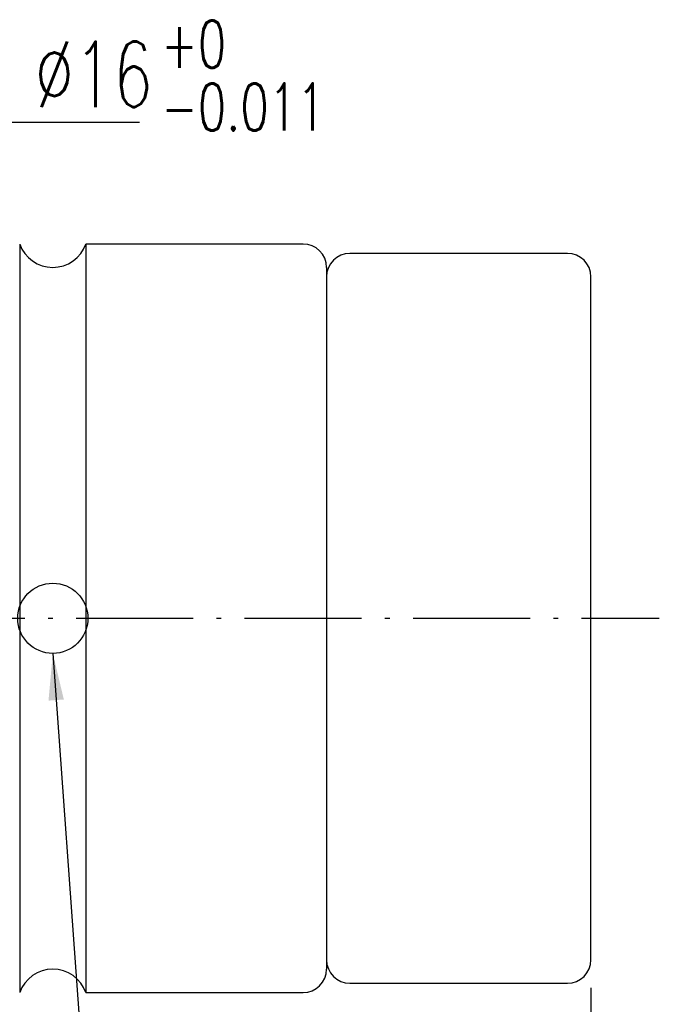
# Model space of a CAD drawing. Header units: millimetres. Extents: x 4 to 1153, y -526 to 762.
# Tile 57 of 57: x 83 to 96, y 39 to 60. Entities that reach past the tile are written whole.
import ezdxf

# ---------------------------------------------------------------- set-up
doc = ezdxf.new("R2010")
doc.units = ezdxf.units.MM
doc.linetypes.add('CL-5', pattern=[7.1, 5, -1, 0.1, -1])
doc.layers.get('DEFPOINTS').update_dxf_attribs({"linetype": 'CONTINUOUS'})
for name, color, linetype in [('CL', 1, 'CL-5'), ('DIM', 4, 'CONTINUOUS'), ('OUT', 3, 'CONTINUOUS')]:
    doc.layers.add(name, color=color, linetype=linetype)
doc.styles.add('DIM-7', font='SIMPLEX.shx', dxfattribs={"width": 0.7, "bigfont": 'chineset.shx'})
doc.dimstyles.new('CNS', dxfattribs={"dimtxt": 3.5, "dimasz": 2.5, "dimexe": 1, "dimexo": 1.5, "dimgap": 0.09, "dimtad": 0, "dimdsep": 46, "dimtxsty": 'DIM-7', "dimcen": 0.09, "dimclrd": 1, "dimclre": 1, "dimclrt": 4, "dimadec": 0, "dimazin": 0, "dimtfac": 1, "dimtix": 1, "dimtmove": 2, "dimatfit": 3, "dimfxl": 1, "dimtvp": 0.971429, "dimtolj": 1, "dimarcsym": 0})

# ---------------------------------------------------------------- blocks, each defined once
blk = doc.blocks.new('*D19')
at = {"layer": 'DEFPOINTS', "color": 0, "transparency": 16777216}
for p in [(94.897, 39.462), (67.897, 31.262), (94.897, 24.276)]:
    blk.add_point(p, dxfattribs=at)
at = {"layer": 'DIM', "color": 7, "lineweight": -2, "transparency": 16777216}
for p, q in [((94.897, 38.862), (94.897, 23.876)), ((67.897, 30.662), (67.897, 23.876)), ((68.897, 24.276), (93.897, 24.276))]:
    blk.add_line(p, q, dxfattribs=at)
at = {"layer": 'DIM', "color": 7, "transparency": 16777216}
for points in [[(68.897, 24.442), (68.897, 24.109), (67.897, 24.276)], [(93.897, 24.442), (93.897, 24.109), (94.897, 24.276)]]:
    blk.add_solid(points, dxfattribs=at)
at = {"layer": 'DIM', "color": 7, "transparency": 16777216, "insert": (81.397, 25.296), "char_height": 1.4, "attachment_point": 5, "style": 'DIM-7'}
blk.add_mtext('\\A1;27', dxfattribs=at)

msp = doc.modelspace()

# ---------------------------------------------------------------- linework, layer by layer
at = {"layer": 'CL', "color": 7, "ltscale": 0.5}
msp.add_line((65.897, 46.762), (96.36, 46.762), dxfattribs=at)
at = {"layer": 'OUT', "color": 7, "linetype": 'Continuous'}
for p, q in [((82.69, 54.762), (82.69, 38.762)), ((84.104, 54.762), (84.104, 38.762))]:
    msp.add_line(p, q, dxfattribs=at)
at = {"layer": 'OUT', "color": 7}
for p, q in [((88.747, 54.762), (84.104, 54.762)), ((94.397, 54.562), (89.747, 54.562)), ((89.247, 54.262), (89.247, 39.262)), ((94.897, 39.462), (94.897, 54.062)), ((89.747, 38.962), (94.397, 38.962)), ((84.104, 38.762), (88.747, 38.762))]:
    msp.add_line(p, q, dxfattribs=at)
at = {"layer": 'OUT', "color": 7, "linetype": 'Continuous'}
msp.add_circle((83.397, 46.762), 0.75, dxfattribs=at)
for centre, start, end in [((83.397, 55.012), 199.4712, 340.5288), ((83.397, 38.512), 19.4712, 160.5288)]:
    msp.add_arc(centre, 0.75, start, end, dxfattribs=at)
at = {"layer": 'OUT', "color": 7}
for centre, start, end in [((88.747, 54.262), 0, 90), ((89.747, 54.062), 90, 180), ((94.397, 54.062), 0, 90), ((89.747, 39.462), 180, 270), ((94.397, 39.462), 270, 0), ((88.747, 39.262), 270, 0)]:
    msp.add_arc(centre, 0.5, start, end, dxfattribs=at)

# ---------------------------------------------------------------- texts
at = {"layer": 'DIM', "color": 7, "style": 'DIM-7', "width": 0.7}
for s, p in [('+0', (85.713, 58.53)), ('-0.011', (85.713, 57.186))]:
    msp.add_text(s, height=1.008, dxfattribs=at).set_placement(p)
at = {"layer": 'DIM', "color": 7, "insert": (83.01, 57.689), "char_height": 1.4, "attachment_point": 7, "style": 'DIM-7'}
msp.add_mtext('\\A1;%%c16', dxfattribs=at)

# ---------------------------------------------------------------- dimensions: what is measured, and where the dimension line sits
at = {"layer": 'DIM', "color": 7}
dim = msp.add_linear_dim(base=(94.897, 24.276), p1=(67.897, 31.262), p2=(94.897, 39.462), dimstyle='CNS', override={"dimscale": 0.4, "dimgap": 0.8, "dimtad": 1, "dimclrd": 7, "dimclre": 7, "dimclrt": 7, "dimtmove": 1}, dxfattribs=at)
dim.commit()
dim.dimension.update_dxf_attribs({"geometry": '*D19', "text_midpoint": (81.397, 25.296)})

# ---------------------------------------------------------------- leaders
at = {"layer": 'DIM', "color": 7, "annotation_type": 0, "has_hookline": 1, "hookline_direction": 0}
for points, text_width in [([(81.227, 54.762), (81.69, 57.369), (82.69, 57.369)], 2.24), ([(83.397, 46.012), (84.234, 34.491), (85.234, 34.491)], 7.093)]:
    msp.add_leader(points, dimstyle='CNS', override={"dimscale": 0.4, "dimgap": 0.8, "dimtad": 1, "dimclrd": 7, "dimclre": 7, "dimclrt": 7, "dimtmove": 1}, dxfattribs=dict(at, text_width=text_width))

doc.saveas('drawing.dxf')
